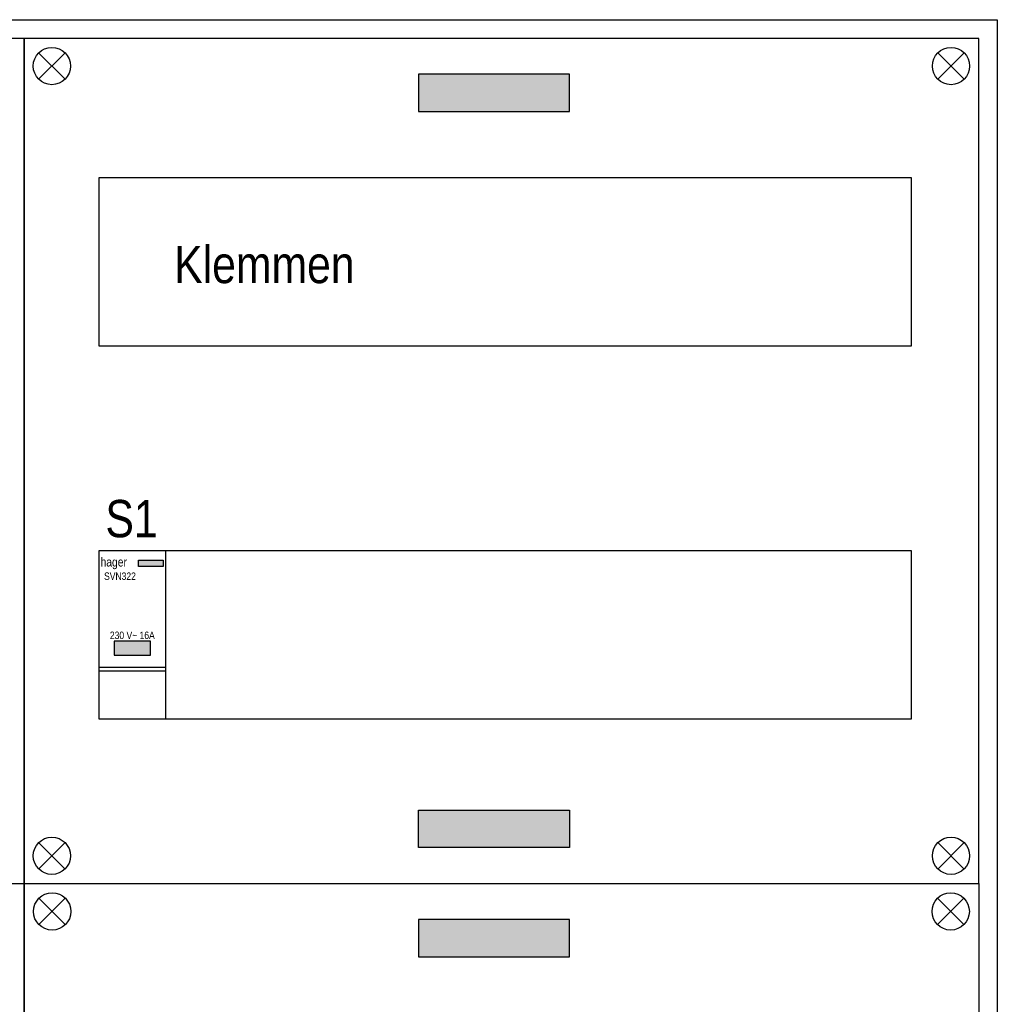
# Model space of a CAD drawing. Header units: millimetres. Extents: x -42616 to 81349, y -22301 to 100610.
# Tile 15 of 22: x -13249 to -10626, y 21258 to 23898. Entities that reach past the tile are written whole.
import ezdxf
from ezdxf.enums import TextEntityAlignment as Align

# ---------------------------------------------------------------- set-up
doc = ezdxf.new("R2010")
doc.units = ezdxf.units.MM
doc.header["$LTSCALE"] = 100
doc.layers.add('EL$6----', color=7, linetype='Continuous')
doc.styles.add('Arial', font='ARIALN.TTF')

# ---------------------------------------------------------------- blocks, each defined once
blk = doc.blocks.new('HAGER-DRUKKNOPSCHAKELAAR 1 VERBREEK')
h = blk.add_hatch(color=160)
h.dxf.hatch_style = 1
h.paths.add_polyline_path([(107, -25), (172.5, -25), (172.5, -42), (107, -42)])
h = blk.add_hatch(color=160)
h.dxf.hatch_style = 1
h.paths.add_polyline_path([(138.7, -242.1), (41.3, -242.1), (41.3, -279.6), (138.7, -279.6)])
for p, q in [((0, -311.5), (180, -311.5)), ((0, -321.5), (180, -321.5))]:
    blk.add_line(p, q)
at = {"color": 0}
blk.add_lwpolyline([(0, 0), (0, -450), (180, -450), (180, 0), (0, 0)], dxfattribs=at)
at = {"color": 160}
blk.add_lwpolyline([(107, -25), (172.5, -25), (172.5, -42), (107, -42)], close=True, dxfattribs=at)
at = {"flags": 128}
blk.add_lwpolyline([(41.3, -279.6), (138.7, -279.6), (138.7, -242.1), (41.3, -242.1), (41.3, -279.6)], dxfattribs=at)
at = {"color": 160, "style": 'Arial'}
blk.add_text('hager', height=24.12, dxfattribs=at).set_placement((4.8, -41.6))
at = {"style": 'Arial'}
blk.add_attdef('TYPENUMMER', text='', height=20, dxfattribs=at).set_placement((14.2, -57.6), align=Align.TOP_LEFT)
blk.add_attdef('VERMOGENSTYPE', text='', height=20, dxfattribs=at).set_placement((90, -242.1), align=Align.BOTTOM_CENTER)

msp = doc.modelspace()

# ---------------------------------------------------------------- hatches: boundary and pattern name
at = {"layer": 'EL$6----'}
for points in [[(-11774, 23651.4), (-11774, 23751.4), (-12178.9, 23751.4), (-12178.9, 23651.4)], [(-11774, 21778.2), (-11774, 21678.2), (-12178.9, 21678.2), (-12178.9, 21778.2)], [(-11774, 21385.6), (-11774, 21485.6), (-12178.9, 21485.6), (-12178.9, 21385.6)]]:
    msp.add_hatch(color=256, dxfattribs=at).paths.add_polyline_path(points)

# ---------------------------------------------------------------- linework, layer by layer
for points in [[(-15846.4, 23897.7), (-10626.4, 23897.7), (-10626.4, 14599), (-15846.4, 14599)], [(-15796.4, 21581.9), (-13236.4, 21581.9), (-13236.4, 23847.7), (-15796.4, 23847.7)], [(-13236.4, 21581.9), (-10676.4, 21581.9), (-10676.4, 23847.7), (-13236.4, 23847.7)], [(-10856.4, 23473.3), (-13036.4, 23473.3), (-13036.4, 23023.3), (-10856.4, 23023.3)], [(-13036.4, 23023.3), (-10856.4, 23023.3), (-10856.4, 23473.3), (-13036.4, 23473.3)], [(-10856.4, 22473.3), (-13036.4, 22473.3), (-13036.4, 22023.3), (-10856.4, 22023.3)], [(-13036.4, 22023.3), (-10856.4, 22023.3), (-10856.4, 22473.3), (-13036.4, 22473.3)], [(-15796.4, 21581.9), (-13236.4, 21581.9), (-13236.4, 15581.9), (-15796.4, 15581.9)], [(-13236.4, 21581.9), (-10676.4, 21581.9), (-10676.4, 15581.9), (-13236.4, 15581.9)]]:
    msp.add_lwpolyline(points, close=True, dxfattribs=at)
for points in [[(-13197.6, 23738.2), (-13126.9, 23808.9)], [(-13126.9, 23738.2), (-13197.6, 23808.9)], [(-10715.2, 23738.2), (-10786, 23808.9)], [(-10786, 23738.2), (-10715.2, 23808.9)], [(-13197.6, 21691.4), (-13126.9, 21620.7)], [(-13126.9, 21691.4), (-13197.6, 21620.7)], [(-10715.2, 21691.4), (-10786, 21620.7)], [(-10786, 21691.4), (-10715.2, 21620.7)], [(-13196.8, 21542.3), (-13126.1, 21471.5)], [(-13126.1, 21542.3), (-13196.8, 21471.5)], [(-10716.1, 21542.3), (-10786.8, 21471.5)], [(-10786.8, 21542.3), (-10716.1, 21471.5)]]:
    msp.add_lwpolyline(points, dxfattribs=at)
at = {"layer": 'EL$6----', "flags": 128}
for points in [[(-12178.9, 23651.4), (-11774, 23651.4), (-11774, 23751.4), (-12178.9, 23751.4), (-12178.9, 23651.4)], [(-12178.9, 21778.2), (-11774, 21778.2), (-11774, 21678.2), (-12178.9, 21678.2), (-12178.9, 21778.2)], [(-12178.9, 21385.6), (-11774, 21385.6), (-11774, 21485.6), (-12178.9, 21485.6), (-12178.9, 21385.6)]]:
    msp.add_lwpolyline(points, dxfattribs=at)
at = {"layer": 'EL$6----'}
for centre in [(-13162.2, 23773.5), (-10750.6, 23773.5), (-13162.2, 21656.1), (-10750.6, 21656.1), (-13161.4, 21506.9), (-10751.4, 21506.9)]:
    msp.add_circle(centre, 50, dxfattribs=at)

# ---------------------------------------------------------------- block references
msp.add_blockref('HAGER-DRUKKNOPSCHAKELAAR 1 VERBREEK', (-13036.4, 22473.3), dxfattribs=at).add_auto_attribs({'VERMOGENSTYPE': '230 V~ 16A', 'TYPENUMMER': 'SVN322'})

# ---------------------------------------------------------------- texts
at = {"layer": 'EL$6----', "style": 'Arial'}
for s, p in [('Klemmen', (-12592.2, 23241.4)), ('S1', (-12948.5, 22560.1))]:
    msp.add_text(s, height=100, dxfattribs=at).set_placement(p, align=Align.MIDDLE_CENTER)

doc.saveas('drawing.dxf')
